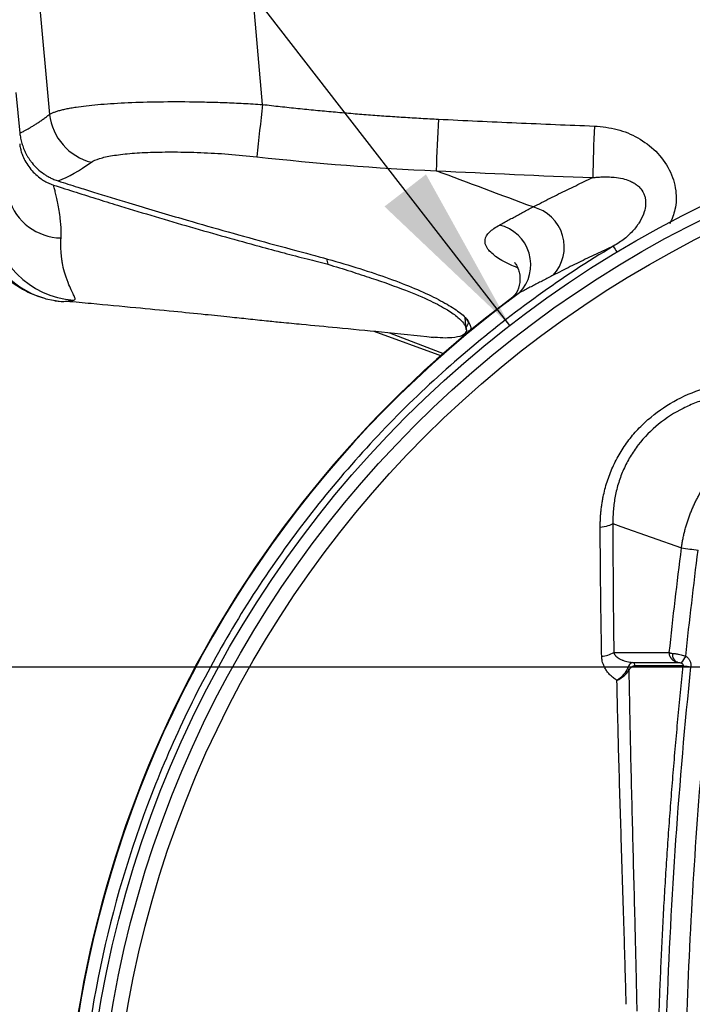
# Model space of a CAD drawing. Header units: millimetres. Extents: x 25 to 1092, y 25 to 838.
# Tile 29 of 50: x 143 to 195, y 631 to 707. Entities that reach past the tile are written whole.
import ezdxf

# ---------------------------------------------------------------- set-up
doc = ezdxf.new("R2010")
doc.units = ezdxf.units.MM
doc.header["$LTSCALE"] = 4
doc.layers.add('DIMENSIONS', color=140, linetype='Continuous', lineweight=25)
doc.styles.add('SLDTEXTSTYLE0', font='TXT', dxfattribs={"width": 0.7})
doc.dimstyles.new('SLDDIMSTYLE0', dxfattribs={"dimtxt": 8.632031, "dimasz": 13.208, "dimexe": 0, "dimexo": 0.0625, "dimgap": 2.158008, "dimtad": 0, "dimtih": 1, "dimtoh": 1, "dimrnd": 1e-09, "dimzin": 12, "dimdsep": 46, "dimtxsty": 'SLDTEXTSTYLE0', "dimsah": 1, "dimcen": 0.09, "dimadec": 0, "dimazin": 3, "dimtfac": 1, "dimtofl": 0, "dimtmove": 0, "dimatfit": 3, "dimfxl": 0, "dimfrac": 2, "dimtolj": 1, "dimtzin": 12, "dimarcsym": 0})
doc.dimstyles.new('SLDDIMSTYLE5', dxfattribs={"dimtxt": 8.632031, "dimasz": 13.208, "dimexe": 0, "dimexo": 0.0625, "dimgap": 2.158008, "dimtad": 0, "dimtih": 1, "dimtoh": 1, "dimrnd": 1e-09, "dimzin": 4, "dimdsep": 46, "dimtxsty": 'SLDTEXTSTYLE0', "dimsah": 1, "dimcen": 0, "dimadec": 0, "dimazin": 1, "dimtfac": 1, "dimtofl": 0, "dimtmove": 0, "dimatfit": 3, "dimfxl": 0, "dimfrac": 2, "dimtolj": 1, "dimtzin": 12, "dimarcsym": 0})

# ---------------------------------------------------------------- blocks, each defined once
blk = doc.blocks.new('_D_10')
at = {"layer": 'DIMENSIONS'}
for p, q in [((198.435, 656.874), (88.01, 656.874)), ((100.71, 656.874), (100.71, 633.821)), ((87.884, 618.169), (84.985, 618.169)), ((84.985, 618.169), (84.985, 604.45)), ((113.535, 618.169), (116.434, 618.169)), ((116.434, 618.169), (116.434, 604.45)), ((84.985, 604.45), (87.884, 604.45)), ((116.434, 604.45), (113.535, 604.45)), ((100.71, 575.374), (100.71, 602.518)), ((198.435, 575.374), (88.01, 575.374))]:
    blk.add_line(p, q, dxfattribs=at)
for points in [[(100.71, 656.874), (98.678, 643.666), (102.742, 643.666)], [(100.71, 575.374), (102.742, 588.582), (98.678, 588.582)]]:
    blk.add_solid(points, dxfattribs=at)
at = {"layer": 'DIMENSIONS', "char_height": 8.4667, "attachment_point": 1, "style": 'SLDTEXTSTYLE0'}
for s, insert in [('81.5', (87.884, 631.016)), ('3.21', (87.884, 615.364))]:
    blk.add_mtext(s, dxfattribs=dict(at, insert=insert))
blk = doc.blocks.new('_D_11')
at = {"layer": 'DIMENSIONS'}
for p, q in [((155.364, 721.003), (46.603, 721.003)), ((59.303, 721.003), (59.303, 633.821)), ((46.478, 618.169), (43.579, 618.169)), ((43.579, 618.169), (43.579, 604.45)), ((72.129, 618.169), (75.028, 618.169)), ((75.028, 618.169), (75.028, 604.45)), ((43.579, 604.45), (46.478, 604.45)), ((75.028, 604.45), (72.129, 604.45)), ((59.303, 529.567), (59.303, 602.518)), ((228.248, 529.567), (46.603, 529.567))]:
    blk.add_line(p, q, dxfattribs=at)
for points in [[(59.303, 721.003), (57.271, 707.795), (61.335, 707.795)], [(59.303, 529.567), (61.335, 542.775), (57.271, 542.775)]]:
    blk.add_solid(points, dxfattribs=at)
at = {"layer": 'DIMENSIONS', "char_height": 8.4667, "attachment_point": 1, "style": 'SLDTEXTSTYLE0'}
for s, insert in [('191.4', (42.888, 631.016)), ('7.54', (46.478, 615.364))]:
    blk.add_mtext(s, dxfattribs=dict(at, insert=insert))
blk = doc.blocks.new('_D_16')
at = {"layer": 'DIMENSIONS'}
for p, q in [((81.569, 750.498), (78.67, 750.498)), ((78.67, 750.498), (78.67, 736.779)), ((107.22, 750.498), (110.118, 750.498)), ((110.118, 750.498), (110.118, 736.779)), ((129.209, 750.498), (117.327, 750.498)), ((181.267, 683.313), (129.209, 750.498)), ((78.67, 736.779), (81.569, 736.779)), ((110.118, 736.779), (107.22, 736.779))]:
    blk.add_line(p, q, dxfattribs=at)
blk.add_solid([(181.267, 683.313), (174.783, 694.998), (171.571, 692.509)], dxfattribs=at)
at = {"layer": 'DIMENSIONS', "char_height": 8.4667, "attachment_point": 1, "style": 'SLDTEXTSTYLE0'}
for s, insert in [('%%c', (71.462, 763.344)), ('170.0', (84.495, 763.344)), ('6.69', (81.569, 747.693))]:
    blk.add_mtext(s, dxfattribs=dict(at, insert=insert))

msp = doc.modelspace()

# ---------------------------------------------------------------- linework, layer by layer
for p, q in [((143.879, 719.372), (145.65, 699.636)), ((162.142, 700.402), (160.431, 719.503)), ((167.086, 688.459), (167.184, 688.045)), ((182.009, 685.827), (181.523, 685.486)), ((146.06, 685.225), (146.577, 685.157)), ((177.903, 682.989), (177.823, 683.9)), ((178.034, 683.46), (177.889, 683.142)), ((170.738, 682.869), (175.983, 680.958)), ((171.961, 682.744), (176.177, 681.115)), ((189.244, 667.985), (189.869, 667.763)), ((189.869, 667.763), (194.552, 666.095))]:
    msp.add_line(p, q)
at = {"flags": 128}
for points in [[(143.042, 701.34), (143.199, 699.766), (143.357, 698.192)], [(145.261, 685.409), (145.365, 685.379), (146.551, 685.161)]]:
    msp.add_lwpolyline(points, dxfattribs=at)
for radius in [84.999, 84.999, 84.043, 82.89]:
    msp.add_circle((233.328, 616.124), radius)
for centre, radius, start, end in [((371.743, 675.29), 211.101, 173.1679, 174.27279), ((149.971, 700.147), 4.351, 186.73598, 255.62233), ((404.001, 687.332), 228.57, 177.00651, 178.00848), ((416.557, 689.288), 228.941, 177.63503, 178.63497), ((146.642, 694.409), 4.336, 197.40136, 268.70303), ((182.277, 689.369), 3.202, 317.09482, 75.75049), ((147.232, 692.091), 6.967, 184.71397, 253.56708), ((148.079, 692.242), 7.004, 185.0429, 265.34515), ((179.739, 688.01), 3.15, 316.12184, 76.7216), ((206.208, 698.91), 19.399, 209.21386, 210.79324), ((233.328, 616.124), 86.557, 126.36253, 53.63747), ((233.328, 616.124), 86.599, 126.75513, 180), ((233.328, 616.124), 86.599, 180, 53.24448), ((245.478, 1058.178), 395.376, 262.5994, 262.78741), ((188.287, 659.702), 1.983, 272.59655, 301.1601), ((194.454, 657.82), 0.606, 168.83998, 253.21577), ((213.259, 645.299), 22.182, 145.93453, 147.56761), ((190.227, 656.569), 0.257, 12.56563, 53.82473), ((190.715, 656.998), 0.247, 353.32512, 81.23163), ((218.328, 880.199), 224.48, 263.95363, 264.10737)]:
    msp.add_arc(centre, radius, start, end)
for points, knots in [([(145.65, 699.636), (145.677, 699.652), (145.732, 699.684), (145.827, 699.73), (145.932, 699.776), (146.046, 699.82), (146.171, 699.863), (146.305, 699.905), (146.448, 699.946), (146.601, 699.986), (146.763, 700.024), (146.934, 700.062), (147.114, 700.098), (147.303, 700.133), (147.5, 700.167), (148.119, 700.265), (149.331, 700.406), (151.404, 700.546), (153.801, 700.622), (155.774, 700.628), (157.137, 700.609), (157.815, 700.595), (158.509, 700.576), (159.217, 700.552), (159.936, 700.523), (160.665, 700.489), (161.401, 700.449), (161.894, 700.418), (162.142, 700.402)], [0, 0, 0, 0, 0.017837, 0.035697, 0.053575, 0.071464, 0.089359, 0.107253, 0.125142, 0.143017, 0.160874, 0.178707, 0.196509, 0.214275, 0.231998, 0.249673, 0.374243, 0.499706, 0.623837, 0.749674, 0.779838, 0.8104, 0.841323, 0.872571, 0.904103, 0.93588, 0.967859, 1, 1, 1, 1]), ([(162.142, 700.402), (162.598, 700.35), (163.509, 700.245), (164.875, 700.1), (166.24, 699.963), (167.603, 699.836), (168.964, 699.718), (170.323, 699.609), (171.68, 699.51), (173.036, 699.42), (174.39, 699.338), (175.292, 699.292), (175.742, 699.268)], [0, 0, 0, 0, 0.100874, 0.201542, 0.302008, 0.402277, 0.502354, 0.602242, 0.701946, 0.801471, 0.900821, 1, 1, 1, 1]), ([(143.357, 698.192), (143.428, 698.226), (143.572, 698.294), (143.791, 698.408), (144.012, 698.53), (144.237, 698.661), (144.465, 698.801), (144.696, 698.95), (144.93, 699.108), (145.167, 699.275), (145.406, 699.45), (145.568, 699.574), (145.65, 699.636)], [0, 0, 0, 0, 0.100219, 0.200377, 0.300478, 0.400528, 0.50053, 0.60049, 0.700412, 0.800302, 0.900163, 1, 1, 1, 1]), ([(175.742, 699.268), (176.752, 699.219), (178.768, 699.12), (181.788, 698.983), (184.802, 698.854), (186.808, 698.774), (187.81, 698.735)], [0, 0, 0, 0, 0.2509438, 0.5012571, 0.7509419, 1, 1, 1, 1]), ([(187.81, 698.735), (188.405, 698.677), (189.572, 698.562), (191.204, 697.874), (192.628, 696.839), (193.672, 695.415), (194.181, 693.831), (194.147, 692.354), (193.807, 691.542), (193.655, 691.179)], [0, 0, 0, 0, 0.157564, 0.309006, 0.462691, 0.619013, 0.768282, 0.896214, 1, 1, 1, 1]), ([(143.357, 698.192), (143.364, 698.126), (143.379, 697.993), (143.413, 697.794), (143.457, 697.594), (143.51, 697.394), (143.574, 697.195), (143.648, 696.997), (143.732, 696.801), (143.825, 696.609), (143.929, 696.42), (144.042, 696.236), (144.165, 696.058), (144.375, 695.782), (144.708, 695.421), (145.101, 695.103), (145.439, 694.885), (145.699, 694.741), (145.995, 694.602), (146.21, 694.528), (146.321, 694.49)], [0, 0, 0, 0, 0.039425, 0.079395, 0.119873, 0.160824, 0.202206, 0.243976, 0.286087, 0.32849, 0.371134, 0.413967, 0.456933, 0.499979, 0.620074, 0.749112, 0.802296, 0.862158, 0.928251, 1, 1, 1, 1]), ([(143.345, 697.361), (143.351, 697.302), (143.365, 697.183), (143.399, 697.006), (143.442, 696.83), (143.495, 696.654), (143.558, 696.478), (143.676, 696.196), (143.879, 695.818), (144.2, 695.376), (144.575, 694.978), (144.93, 694.691), (145.234, 694.491), (145.473, 694.36), (145.714, 694.25), (145.878, 694.196), (145.96, 694.169)], [0, 0, 0, 0, 0.040737, 0.081731, 0.123121, 0.165038, 0.20761, 0.25096, 0.374384, 0.500357, 0.625283, 0.750107, 0.815264, 0.878361, 0.939797, 1, 1, 1, 1]), ([(148.89, 695.932), (149.044, 696.04), (149.259, 696.136), (149.804, 696.308), (150.135, 696.383), (150.722, 696.48), (150.932, 696.51), (151.376, 696.564), (151.609, 696.588), (152.344, 696.652), (152.881, 696.684), (154.052, 696.725), (154.672, 696.734), (155.966, 696.728), (156.643, 696.713), (158.055, 696.656), (158.773, 696.615), (160.222, 696.506), (160.955, 696.438), (161.696, 696.356)], [0, 0, 0, 0, 0.125, 0.125, 0.25, 0.25, 0.3125, 0.3125, 0.375, 0.375, 0.5, 0.5, 0.625, 0.625, 0.75, 0.75, 0.875, 0.875, 1, 1, 1, 1]), ([(183.065, 692.473), (183.284, 692.587), (183.721, 692.813), (184.381, 693.148), (185.041, 693.477), (185.7, 693.802), (186.359, 694.12), (187.018, 694.433), (187.46, 694.639), (187.68, 694.741)], [0, 0, 0, 0, 0.1482, 0.294618, 0.439252, 0.582101, 0.723169, 0.862468, 1, 1, 1, 1]), ([(187.68, 694.741), (187.745, 694.749), (187.916, 694.767), (188.238, 694.792), (188.648, 694.806), (189.034, 694.796), (189.489, 694.759), (189.966, 694.688), (190.465, 694.539), (190.829, 694.36), (191.1, 694.18), (191.382, 693.928), (191.597, 693.624), (191.706, 693.338), (191.739, 693.198), (191.755, 693.113), (191.779, 692.939), (191.784, 692.587), (191.666, 692.018), (191.452, 691.553), (191.245, 691.215), (191.082, 690.976), (190.839, 690.673), (190.508, 690.331), (190.135, 690.01), (189.723, 689.708), (189.428, 689.532), (189.276, 689.441)], [0, 0, 0, 0, 0.0214595, 0.0571661, 0.1067199, 0.157776, 0.1857889, 0.2587256, 0.3184863, 0.3558784, 0.3895818, 0.4215503, 0.4745866, 0.5019969, 0.5143285, 0.5181704, 0.5283418, 0.567792, 0.6242787, 0.7040216, 0.72271, 0.7457411, 0.7930049, 0.8416363, 0.8920679, 0.9447189, 1, 1, 1, 1]), ([(145.96, 694.169), (146.546, 693.982), (147.705, 693.61), (149.429, 693.069), (152.367, 692.161), (155.645, 691.187), (159.227, 690.163), (161.645, 689.492), (163.746, 688.929), (165.528, 688.466), (166.669, 688.187), (167.214, 688.053)], [0, 0, 0, 0, 0.083314, 0.164937, 0.244871, 0.500045, 0.628546, 0.750078, 0.840447, 0.923752, 1, 1, 1, 1]), ([(146.544, 690.073), (146.548, 690.143), (146.557, 690.303), (146.558, 690.555), (146.55, 690.817), (146.53, 691.148), (146.485, 691.604), (146.404, 692.169), (146.299, 692.735), (146.199, 693.214), (146.108, 693.608), (146.033, 693.915), (145.982, 694.091), (145.961, 694.164)], [0, 0, 0, 0, 0.052645, 0.120072, 0.188189, 0.247437, 0.364718, 0.524472, 0.661169, 0.777428, 0.872691, 0.946865, 1, 1, 1, 1]), ([(146.321, 694.49), (146.827, 694.33), (147.737, 694.041), (149.558, 693.473), (151.556, 692.861), (153.838, 692.176), (156.264, 691.462), (159.078, 690.655), (162.291, 689.759), (164.45, 689.181), (165.537, 688.89)], [0, 0, 0, 0, 0.0794782, 0.1429121, 0.2856661, 0.3924677, 0.5000005, 0.6646431, 0.8312982, 1, 1, 1, 1]), ([(139.243, 692.513), (139.37, 691.973), (139.624, 690.9), (140.184, 689.544), (141.119, 688.064), (142.468, 686.774), (144.035, 685.82), (144.846, 685.548), (145.265, 685.408)], [0, 0, 0, 0, 0.1554, 0.308739, 0.468865, 0.722134, 0.85663, 1, 1, 1, 1]), ([(180.462, 691.076), (180.582, 691.142), (180.821, 691.271), (181.186, 691.469), (181.554, 691.668), (181.926, 691.867), (182.301, 692.068), (182.68, 692.269), (182.937, 692.405), (183.065, 692.473)], [0, 0, 0, 0, 0.146617, 0.291948, 0.436011, 0.578827, 0.720417, 0.8608, 1, 1, 1, 1]), ([(181.864, 687.778), (181.662, 687.858), (180.963, 688.135), (180.112, 688.652), (179.427, 689.3), (179.277, 689.935), (179.6, 690.537), (180.175, 690.897), (180.462, 691.076)], [0, 0, 0, 0, 0.075637, 0.262587, 0.448366, 0.632671, 0.816926, 1, 1, 1, 1]), ([(147.51, 685.26), (147.522, 685.263), (147.56, 685.272), (147.599, 685.29), (147.625, 685.317), (147.638, 685.363), (147.62, 685.446), (147.539, 685.627), (147.383, 685.937), (147.138, 686.474), (146.882, 687.157), (146.719, 687.77), (146.639, 688.195), (146.601, 688.444), (146.568, 688.742), (146.544, 689.031), (146.529, 689.354), (146.526, 689.711), (146.538, 689.954), (146.544, 690.073)], [0, 0, 0, 0, 0.018659, 0.056884, 0.090982, 0.121, 0.191691, 0.256528, 0.371334, 0.487618, 0.638102, 0.748352, 0.765851, 0.814508, 0.846498, 0.877769, 0.919323, 0.960139, 1, 1, 1, 1]), ([(189.276, 689.441), (185.302, 687.057), (181.522, 684.349), (174.45, 678.356), (171.159, 675.071), (165.151, 668.012), (162.434, 664.238), (157.648, 656.3), (155.579, 652.135), (152.141, 643.527), (150.773, 639.083), (148.775, 630.031), (148.145, 625.424), (147.638, 616.168), (147.762, 611.52), (148.761, 602.304), (149.636, 597.737), (152.113, 588.805), (153.716, 584.44), (157.607, 576.027), (159.895, 571.979), (165.097, 564.306), (168.01, 560.682), (174.386, 553.953), (177.848, 550.849), (185.228, 545.241), (189.147, 542.738), (197.339, 538.399), (201.611, 536.563), (210.397, 533.608), (214.91, 532.488), (224.058, 530.994), (228.694, 530.62), (233.328, 530.623)], [0, 0, 0, 0, 0.0625, 0.0625, 0.125, 0.125, 0.1875, 0.1875, 0.25, 0.25, 0.3125, 0.3125, 0.375, 0.375, 0.4375, 0.4375, 0.5, 0.5, 0.5625, 0.5625, 0.625, 0.625, 0.6875, 0.6875, 0.75, 0.75, 0.8125, 0.8125, 0.875, 0.875, 0.9375, 0.9375, 1, 1, 1, 1]), ([(189.276, 689.441), (189.052, 689.339), (188.603, 689.133), (187.936, 688.821), (187.269, 688.504), (186.604, 688.183), (185.941, 687.856), (185.279, 687.524), (184.842, 687.301), (184.623, 687.189)], [0, 0, 0, 0, 0.138433, 0.278328, 0.419692, 0.562534, 0.706862, 0.852681, 1, 1, 1, 1]), ([(165.537, 688.89), (166.412, 688.652), (168.159, 688.176), (170.569, 687.423), (172.741, 686.654), (174.617, 685.882), (176.151, 685.127), (177.29, 684.415), (178.001, 683.812), (178.115, 683.509), (178.164, 683.38)], [0, 0, 0, 0, 0.129019, 0.257794, 0.386995, 0.515616, 0.644941, 0.773407, 0.902859, 1, 1, 1, 1]), ([(167.184, 688.045), (167.782, 687.861), (168.949, 687.503), (171.021, 686.829), (173.183, 686.06), (175.126, 685.236), (176.444, 684.535), (177.256, 683.955), (177.639, 683.555), (177.803, 683.298), (177.87, 683.147), (177.91, 682.992), (177.9, 682.758), (177.633, 682.492), (176.944, 682.348), (176.116, 682.325), (175.52, 682.375), (175.226, 682.4)], [0, 0, 0, 0, 0.0669726, 0.1308525, 0.2490771, 0.3546767, 0.4474736, 0.527317, 0.5940854, 0.6225465, 0.6477063, 0.6695612, 0.7067095, 0.7983671, 0.8868371, 0.944208, 1, 1, 1, 1]), ([(181.658, 688.163), (181.657, 688.163), (181.62, 688.185), (181.729, 688.088), (181.934, 687.697), (182.057, 687.179), (182.062, 686.554), (181.812, 685.752), (181.424, 685.437), (181.235, 685.284)], [0, 0, 0, 0, 0.005023, 0.154088, 0.326347, 0.441893, 0.587205, 0.798784, 1, 1, 1, 1]), ([(184.623, 687.189), (184.494, 687.122), (184.235, 686.989), (183.854, 686.792), (183.476, 686.596), (183.103, 686.401), (182.734, 686.208), (182.368, 686.016), (182.129, 685.89), (182.009, 685.827)], [0, 0, 0, 0, 0.139866, 0.2807, 0.42252, 0.565342, 0.709185, 0.854066, 1, 1, 1, 1]), ([(146.576, 685.162), (146.639, 685.162), (146.763, 685.162), (146.918, 685.183), (146.995, 685.194)], [0, 0, 0, 0, 0.507373, 1, 1, 1, 1]), ([(146.995, 685.194), (146.998, 685.194), (147.076, 685.203), (147.255, 685.22), (147.424, 685.246), (147.51, 685.26)], [0, 0, 0, 0, 0.017299, 0.495128, 1, 1, 1, 1]), ([(146.995, 685.192), (147.624, 685.135), (149.406, 684.972), (152.167, 684.711), (155.107, 684.426), (157.541, 684.184), (159.46, 683.987), (160.822, 683.845), (161.743, 683.744), (162.561, 683.656), (163.723, 683.542), (165.536, 683.368), (168.12, 683.125), (171.518, 682.8), (174.011, 682.531), (175.355, 682.386)], [0, 0, 0, 0, 0.0650461, 0.1841547, 0.2861485, 0.370952, 0.4386254, 0.4894096, 0.5167745, 0.5439957, 0.5857814, 0.6421939, 0.739244, 0.8594491, 1, 1, 1, 1]), ([(181.523, 685.486), (181.412, 685.419), (181.223, 685.304), (181.156, 685.184), (181.129, 685.135)], [0, 0, 0, 0, 0.588402, 1, 1, 1, 1]), ([(177.807, 683.914), (177.946, 683.747), (178.088, 683.576), (178.035, 683.463), (178.034, 683.46)], [0, 0, 0, 0, 0.976541, 1, 1, 1, 1]), ([(178.164, 683.38), (178.189, 683.336), (178.317, 683.109), (178.252, 682.916), (178.009, 682.833), (177.991, 682.827)], [0, 0, 0, 0, 0.1831861, 0.9421718, 1, 1, 1, 1]), ([(188.264, 667.689), (188.264, 667.803), (188.265, 668.031), (188.279, 668.372), (188.301, 668.711), (188.334, 669.047), (188.376, 669.382), (188.428, 669.715), (188.543, 670.33), (188.773, 671.218), (189.208, 672.356), (189.772, 673.441), (190.463, 674.46), (191.269, 675.396), (192.469, 676.508), (194.211, 677.662), (195.968, 678.367), (197.216, 678.707), (197.884, 678.856), (198.565, 678.973), (199.259, 679.061), (199.965, 679.116), (200.682, 679.143), (201.163, 679.134), (201.405, 679.129)], [0, 0, 0, 0, 0.0182446, 0.0363524, 0.0543348, 0.0722035, 0.0899705, 0.1076477, 0.1252474, 0.1884679, 0.250682, 0.3134611, 0.3758869, 0.4378672, 0.5003067, 0.6224453, 0.750049, 0.7842782, 0.818923, 0.8540315, 0.8896501, 0.9258231, 0.9625929, 1, 1, 1, 1]), ([(201.119, 678.206), (200.99, 678.21), (200.735, 678.217), (200.357, 678.215), (199.988, 678.205), (199.629, 678.186), (199.28, 678.16), (198.675, 678.099), (197.834, 677.97), (196.744, 677.71), (195.695, 677.359), (194.325, 676.753), (192.731, 675.741), (191.401, 674.391), (190.562, 673.16), (190.054, 672.181), (189.667, 671.153), (189.449, 670.283), (189.334, 669.582), (189.276, 669.06), (189.243, 668.525), (189.244, 668.167), (189.244, 667.985)], [0, 0, 0, 0, 0.022227, 0.0439, 0.065008, 0.08554, 0.105485, 0.124832, 0.189224, 0.249743, 0.313628, 0.374491, 0.499569, 0.624463, 0.686722, 0.74959, 0.811249, 0.874894, 0.905002, 0.935894, 0.967564, 1, 1, 1, 1]), ([(233.328, 555.029), (233.068, 555.03), (232.549, 555.032), (231.77, 555.046), (230.991, 555.071), (230.213, 555.105), (229.436, 555.149), (228.66, 555.203), (227.884, 555.268), (227.109, 555.342), (226.334, 555.426), (225.56, 555.521), (224.787, 555.625), (224.015, 555.739), (223.243, 555.864), (222.472, 555.998), (221.004, 556.273), (218.851, 556.744), (216.501, 557.377), (214.644, 557.949), (213.606, 558.297), (212.922, 558.538), (212.636, 558.641), (212.409, 558.724), (212.18, 558.811), (211.896, 558.899), (211.546, 558.977), (211.189, 559.02), (210.861, 559.032), (210.52, 559.031), (210.126, 559.032), (209.422, 559.033), (208.622, 559.033), (207.712, 559.033), (206.961, 559.027), (205.97, 559.051), (204.81, 559.222), (203.459, 559.637), (202.19, 560.259), (201.03, 561.066), (200.012, 562.046), (199.153, 563.168), (198.48, 564.413), (198.087, 565.521), (197.878, 566.428), (197.798, 566.966), (197.742, 567.432), (197.683, 567.925), (197.577, 568.792), (197.379, 570.444), (196.649, 576.862), (195.646, 587.865), (194.854, 602.999), (194.606, 620.671), (195.289, 640.865), (196.692, 656.188), (197.664, 664.174), (197.74, 664.791), (197.801, 665.272), (197.867, 665.741), (198.031, 666.531), (198.401, 667.661), (199.068, 668.945), (199.925, 670.11), (200.958, 671.123), (202.137, 671.959), (203.431, 672.601), (204.809, 673.027), (205.87, 673.181), (206.577, 673.212), (207.019, 673.216), (207.36, 673.214), (207.769, 673.214), (208.371, 673.215), (209.242, 673.215), (210.039, 673.215), (210.477, 673.215), (210.761, 673.215), (211.031, 673.22), (211.358, 673.242), (211.673, 673.296), (212.006, 673.388), (212.399, 673.522), (213.072, 673.766), (214.524, 674.267), (216.718, 674.942), (219.447, 675.643), (221.737, 676.119), (223.582, 676.438), (224.966, 676.645), (226.353, 676.82), (227.742, 676.964), (229.135, 677.076), (230.53, 677.157), (231.928, 677.208), (232.861, 677.215), (233.328, 677.219)], [0, 0, 0, 0, 0.004363, 0.008723, 0.013081, 0.017437, 0.021792, 0.026147, 0.030502, 0.034859, 0.039218, 0.043579, 0.047944, 0.052313, 0.056687, 0.061066, 0.065452, 0.081753, 0.098043, 0.106285, 0.11437, 0.116413, 0.118463, 0.119469, 0.120475, 0.122565, 0.124463, 0.12647, 0.128602, 0.129973, 0.132182, 0.135229, 0.14178, 0.145604, 0.150508, 0.154384, 0.162245, 0.170103, 0.178011, 0.185867, 0.193732, 0.201634, 0.209491, 0.217387, 0.221283, 0.225102, 0.226505, 0.229154, 0.233436, 0.241173, 0.25708, 0.341841, 0.426566, 0.51138, 0.638417, 0.765506, 0.76947, 0.773447, 0.77593, 0.777617, 0.781396, 0.789454, 0.797497, 0.805578, 0.813621, 0.821676, 0.829734, 0.837776, 0.845782, 0.847643, 0.849656, 0.853208, 0.853355, 0.856529, 0.863313, 0.86798, 0.869903, 0.87066, 0.872748, 0.874434, 0.876164, 0.878092, 0.880229, 0.883126, 0.890117, 0.906, 0.921652, 0.9374, 0.945241, 0.953069, 0.960889, 0.968704, 0.976519, 0.984337, 0.992163, 1, 1, 1, 1]), ([(194.552, 666.095), (194.567, 666.204), (194.597, 666.423), (194.655, 666.75), (194.721, 667.075), (194.797, 667.399), (194.883, 667.721), (194.978, 668.04), (195.083, 668.356), (195.196, 668.669), (195.319, 668.979), (195.451, 669.284), (195.591, 669.585), (195.739, 669.881), (196.178, 670.695), (197.058, 671.978), (198.568, 673.482), (200.359, 674.718), (201.983, 675.459), (203.388, 675.888), (204.272, 676.079), (205.066, 676.196), (205.781, 676.269), (206.315, 676.281), (206.608, 676.287)], [0, 0, 0, 0, 0.019205, 0.038448, 0.057722, 0.07702, 0.096334, 0.115658, 0.134983, 0.154303, 0.173611, 0.192898, 0.212157, 0.231382, 0.250565, 0.37305, 0.500366, 0.619456, 0.749948, 0.809237, 0.874965, 0.907102, 0.948962, 1, 1, 1, 1]), ([(189.244, 667.985), (189.164, 667.917), (189.031, 667.851), (188.686, 667.747), (188.476, 667.709), (188.264, 667.689)], [0, 0, 0, 0, 0.5, 0.5, 1, 1, 1, 1]), ([(188.377, 657.721), (188.368, 658.251), (188.349, 659.323), (188.325, 660.942), (188.303, 662.59), (188.286, 664.264), (188.272, 665.968), (188.266, 667.112), (188.264, 667.689)], [0, 0, 0, 0, 0.1591145, 0.3212032, 0.4863043, 0.6544515, 0.8256747, 1, 1, 1, 1]), ([(189.244, 667.985), (189.245, 667.403), (189.245, 666.251), (189.252, 664.537), (189.262, 662.857), (189.276, 661.211), (189.293, 659.597), (189.307, 658.532), (189.314, 658.005)], [0, 0, 0, 0, 0.175656, 0.347705, 0.516154, 0.681013, 0.842292, 1, 1, 1, 1]), ([(189.554, 655.84), (189.507, 655.871), (189.414, 655.933), (189.282, 656.035), (189.157, 656.141), (189.041, 656.254), (188.932, 656.372), (188.831, 656.496), (188.712, 656.661), (188.588, 656.873), (188.486, 657.112), (188.423, 657.331), (188.387, 657.525), (188.381, 657.656), (188.377, 657.721)], [0, 0, 0, 0, 0.074064, 0.146906, 0.218707, 0.289658, 0.359961, 0.429827, 0.499472, 0.626543, 0.749872, 0.835317, 0.918414, 1, 1, 1, 1]), ([(189.314, 658.005), (189.318, 657.988), (189.328, 657.954), (189.35, 657.905), (189.378, 657.854), (189.414, 657.802), (189.458, 657.751), (189.509, 657.699), (189.593, 657.626), (189.728, 657.533), (189.879, 657.455), (190.015, 657.399), (190.147, 657.351), (190.328, 657.3), (190.54, 657.259), (190.687, 657.247), (190.752, 657.241)], [0, 0, 0, 0, 0.025531, 0.054296, 0.086423, 0.122002, 0.161093, 0.203737, 0.249964, 0.360243, 0.499941, 0.555004, 0.624939, 0.749974, 0.889024, 1, 1, 1, 1]), ([(193.608, 658.005), (193.623, 657.998), (193.647, 657.988), (193.684, 657.974), (193.727, 657.96), (193.78, 657.946), (193.834, 657.94), (193.86, 657.937)], [0, 0, 0, 0, 0.240985, 0.408925, 0.499987, 0.766109, 1, 1, 1, 1]), ([(194.279, 657.24), (194.254, 657.244), (194.201, 657.251), (194.121, 657.275), (194.038, 657.31), (193.954, 657.358), (193.872, 657.421), (193.789, 657.504), (193.714, 657.61), (193.653, 657.737), (193.615, 657.87), (193.611, 657.96), (193.608, 658.005)], [0, 0, 0, 0, 0.068944, 0.143924, 0.224891, 0.311594, 0.403542, 0.499987, 0.625963, 0.749516, 0.876472, 1, 1, 1, 1]), ([(193.86, 657.937), (193.886, 657.935), (193.937, 657.93), (194.019, 657.922), (194.1, 657.912), (194.179, 657.902), (194.254, 657.89), (194.366, 657.871), (194.517, 657.839), (194.706, 657.789), (194.825, 657.745), (194.883, 657.724)], [0, 0, 0, 0, 0.0985037, 0.1913221, 0.2780906, 0.3585558, 0.4325631, 0.5000432, 0.6783033, 0.8449146, 1, 1, 1, 1]), ([(194.883, 657.724), (194.909, 657.705), (194.962, 657.668), (195.032, 657.603), (195.095, 657.532), (195.151, 657.454), (195.202, 657.365), (195.244, 657.262), (195.274, 657.146), (195.289, 657.025), (195.284, 656.945), (195.281, 656.905)], [0, 0, 0, 0, 0.101179, 0.200676, 0.299557, 0.398912, 0.499812, 0.620668, 0.748966, 0.873246, 1, 1, 1, 1]), ([(190.379, 656.776), (190.314, 656.62), (190.207, 656.455), (189.922, 656.132), (189.75, 655.979), (189.554, 655.84)], [0, 0, 0, 0, 0.5, 0.5, 1, 1, 1, 1]), ([(189.554, 655.84), (189.765, 655.952), (189.953, 656.078), (190.271, 656.349), (190.397, 656.489), (190.478, 656.625)], [0, 0, 0, 0, 0.5, 0.5, 1, 1, 1, 1]), ([(190.752, 657.241), (190.699, 657.238), (190.644, 657.203), (190.52, 657.061), (190.451, 656.952), (190.379, 656.776)], [0, 0, 0, 0, 0.5, 0.5, 1, 1, 1, 1]), ([(190.96, 656.969), (190.939, 656.968), (190.899, 656.967), (190.838, 656.953), (190.778, 656.93), (190.717, 656.897), (190.656, 656.854), (190.595, 656.795), (190.535, 656.722), (190.497, 656.657), (190.478, 656.625)], [0, 0, 0, 0, 0.12964, 0.255754, 0.378718, 0.498942, 0.629304, 0.74965, 0.878511, 1, 1, 1, 1]), ([(190.478, 656.625), (190.488, 656.063), (190.507, 654.954), (190.539, 653.307), (190.573, 651.701), (190.621, 649.532), (190.685, 646.822), (190.769, 643.506), (190.855, 640.221), (190.927, 637.439), (190.982, 635.225), (191.022, 633.547), (191.06, 631.896), (191.083, 630.802), (191.095, 630.26)], [0, 0, 0, 0, 0.0650272, 0.1284026, 0.1901314, 0.2502191, 0.3779829, 0.5008235, 0.6287055, 0.7511489, 0.8151167, 0.8779038, 0.9395261, 1, 1, 1, 1]), ([(192.819, 630.092), (192.844, 630.782), (192.895, 632.162), (192.985, 634.231), (193.084, 636.301), (193.195, 638.37), (193.317, 640.438), (193.45, 642.506), (193.593, 644.574), (193.747, 646.641), (193.912, 648.708), (194.088, 650.774), (194.275, 652.839), (194.472, 654.904), (194.612, 656.28), (194.682, 656.967)], [0, 0, 0, 0, 0.076867, 0.153744, 0.23063, 0.307525, 0.384429, 0.461343, 0.538266, 0.615199, 0.692141, 0.769092, 0.846052, 0.923021, 1, 1, 1, 1]), ([(194.279, 657.24), (194.323, 657.239), (194.371, 657.236), (194.461, 657.223), (194.504, 657.211), (194.536, 657.195)], [0, 0, 0, 0, 0.5, 0.5, 1, 1, 1, 1]), ([(194.536, 657.195), (194.585, 657.17), (194.626, 657.136), (194.677, 657.057), (194.688, 657.012), (194.682, 656.967)], [0, 0, 0, 0, 0.5, 0.5, 1, 1, 1, 1]), ([(190.272, 630.789), (190.263, 631.128), (190.246, 631.808), (190.218, 632.829), (190.189, 633.856), (190.16, 634.888), (190.129, 635.927), (190.097, 636.974), (190.065, 638.028), (190.032, 639.09), (189.998, 640.161), (189.964, 641.242), (189.93, 642.333), (189.875, 644.09), (189.8, 646.537), (189.711, 649.627), (189.626, 652.739), (189.578, 654.794), (189.554, 655.84)], [0, 0, 0, 0, 0.0398343, 0.0799097, 0.1202568, 0.1609045, 0.2018809, 0.2432122, 0.2849239, 0.3270398, 0.3695825, 0.4125735, 0.456033, 0.4999798, 0.6229775, 0.7499851, 0.8727688, 1, 1, 1, 1])]:
    msp.add_open_spline(points, degree=3, knots=knots)
for points in [[(161.696, 696.356), (166.307, 695.841), (170.931, 695.478), (175.569, 695.275)], [(146.321, 694.49), (147.119, 694.809), (147.975, 695.287), (148.89, 695.932)], [(183.065, 692.473), (180.557, 693.401), (178.058, 694.336), (175.569, 695.275)], [(175.569, 695.275), (179.604, 695.075), (183.642, 694.897), (187.68, 694.741)], [(193.608, 658.005), (193.895, 660.705), (194.21, 663.401), (194.552, 666.095)], [(194.883, 657.724), (195.173, 660.462), (195.491, 663.198), (195.838, 665.93)], [(189.314, 658.005), (190.745, 658.006), (192.177, 658.006), (193.608, 658.005)], [(190.752, 657.241), (191.928, 657.242), (193.103, 657.242), (194.279, 657.24)], [(194.682, 656.967), (193.442, 656.969), (192.201, 656.97), (190.96, 656.969)], [(193.42, 630.07), (193.737, 639.033), (194.357, 647.985), (195.281, 656.905)]]:
    msp.add_open_spline(points, degree=3)

# ---------------------------------------------------------------- dimensions: what is measured, and where the dimension line sits
at = {"layer": 'DIMENSIONS'}
dim = msp.add_diameter_dim_2p(p1=(285.39, 548.935), p2=(181.267, 683.313), dimstyle='SLDDIMSTYLE5', dxfattribs=at)
dim.commit()
dim.dimension.update_dxf_attribs({"geometry": '_D_16', "text_midpoint": (94.394, 750.498), "dimtype": 163})
for base, p1, p2, picture, middle in [((59.303, 721.003), (233.328, 529.567), (160.444, 721.003), '_D_11', (59.303, 618.169)), ((100.71, 656.874), (203.515, 575.374), (203.515, 656.874), '_D_10', (100.71, 618.169))]:
    dim = msp.add_linear_dim(base=base, p1=p1, p2=p2, angle=90, dimstyle='SLDDIMSTYLE0', dxfattribs=at)
    dim.commit()
    dim.dimension.update_dxf_attribs({"geometry": picture, "text_midpoint": middle, "dimtype": 160})

doc.saveas('drawing.dxf')
